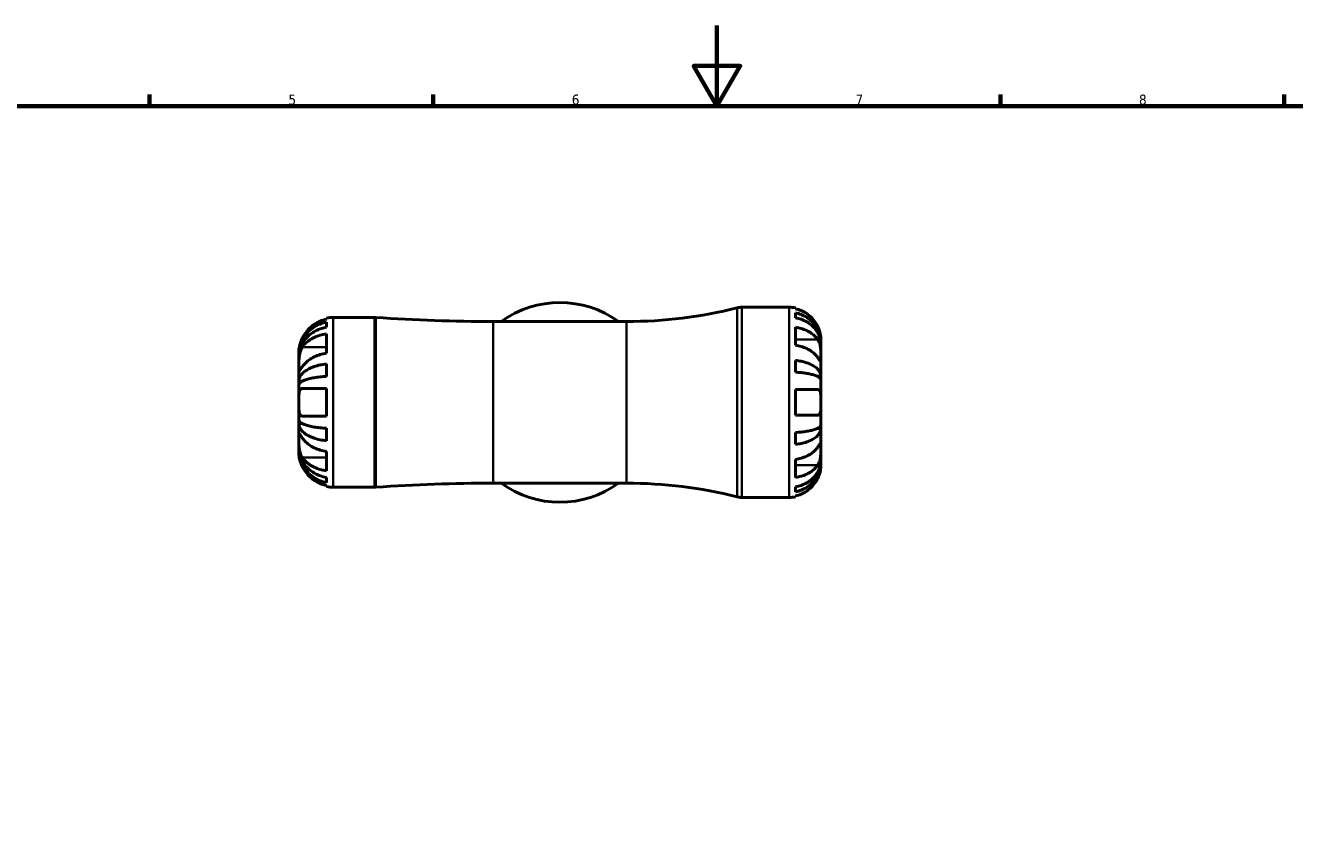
# Model space of a CAD drawing. Header units: millimetres. Extents: x 0 to 907, y 0 to 785.
# Tile 5 of 11: x 250 to 563, y 393 to 594. Entities that reach past the tile are written whole.
import ezdxf

# ---------------------------------------------------------------- set-up
doc = ezdxf.new("R2010")
doc.units = ezdxf.units.MM
for name, color, linetype, lineweight in [('Border (ISO)', 7, 'Continuous', 70), ('Visible (ISO)', 7, 'Continuous', 50), ('Visible Narrow (ISO)', 7, 'Continuous', 35)]:
    doc.layers.add(name, color=color, linetype=linetype, lineweight=lineweight)
doc.styles.add('Note Text (ISO)', font='tahoma.ttf')

# ---------------------------------------------------------------- blocks, each defined once
blk = doc.blocks.new('Borders Default Border')
at = {"layer": 'Border (ISO)'}
for p, q in [((280.33, 574), (280.33, 576.9)), ((350.42, 574), (350.42, 576.9)), ((490.58, 574), (490.58, 576.9)), ((560.67, 574), (560.67, 576.9))]:
    blk.add_line(p, q, dxfattribs=at)
at = {"layer": 'Border (ISO)', "flags": 128}
for points in [[(420.5, 594), (420.5, 574), (414.73, 584), (426.27, 584), (420.5, 574)], [(20, 20), (20, 574), (821, 574), (821, 20), (20, 20)]]:
    blk.add_lwpolyline(points, dxfattribs=at)
at = {"layer": 'Border (ISO)', "color": 232, "true_color": 0xca0064, "char_height": 2.5, "attachment_point": 7, "style": 'Note Text (ISO)'}
for s, insert in [('5', (314.64, 574.35)), ('6', (384.66, 574.35)), ('7', (454.77, 574.4)), ('8', (524.81, 574.34))]:
    blk.add_mtext(s, dxfattribs=dict(at, insert=insert))

msp = doc.modelspace()

# ---------------------------------------------------------------- linework, layer by layer
at = {"layer": 'Visible (ISO)'}
for p, q in [((426.629, 524.333), (438.325, 524.333)), ((439.9, 524.173), (439.9, 523.96)), ((324, 521.381), (324, 521.661)), ((324, 519.378), (324, 520.65)), ((325.7, 521.833), (335.935, 521.833)), ((365.2, 520.808), (398.2, 520.808)), ((439.9, 522.951), (439.9, 521.743)), ((324, 512.959), (324, 517.767)), ((439.9, 519.413), (439.9, 514.959)), ((446.2, 515.452), (446.187, 515.452)), ((446.2, 515.452), (446.2, 516.458)), ((446.2, 515.069), (446.2, 515.452)), ((446.2, 511.881), (446.2, 515.069)), ((317.2, 512.563), (317.2, 513.333)), ((317.2, 512.563), (317.211, 512.563)), ((317.2, 512.18), (317.2, 512.563)), ((317.2, 509.671), (317.2, 512.18)), ((446.2, 507.271), (446.2, 511.881)), ((317.2, 506.074), (317.2, 509.671)), ((324, 507.242), (324, 510.314)), ((439.9, 511.202), (439.9, 508.286)), ((317.2, 506.074), (318.036, 506.074)), ((317.2, 505.15), (317.2, 506.074)), ((317.2, 500.833), (317.2, 505.15)), ((446.2, 507.271), (445.291, 507.271)), ((446.2, 506.347), (446.2, 507.271)), ((446.2, 500.833), (446.2, 506.347)), ((324, 497.433), (324, 504.233)), ((439.9, 503.983), (439.9, 497.683)), ((317.2, 496.515), (317.2, 500.833)), ((446.2, 495.318), (446.2, 500.833)), ((317.2, 495.591), (317.2, 496.515)), ((317.2, 491.994), (317.2, 495.591)), ((317.2, 495.591), (318.036, 495.591)), ((324, 491.351), (324, 494.423)), ((439.9, 493.379), (439.9, 490.463)), ((446.2, 494.394), (445.291, 494.394)), ((446.2, 494.394), (446.2, 495.318)), ((446.2, 489.784), (446.2, 494.394)), ((317.2, 489.485), (317.2, 491.994)), ((317.2, 489.102), (317.2, 489.485)), ((446.2, 486.596), (446.2, 489.784)), ((317.2, 488.333), (317.2, 489.102)), ((317.2, 489.102), (317.211, 489.102)), ((324, 483.898), (324, 488.706)), ((439.9, 486.706), (439.9, 482.252)), ((446.2, 486.213), (446.187, 486.213)), ((446.2, 486.213), (446.2, 486.596)), ((446.2, 485.208), (446.2, 486.213)), ((324, 481.015), (324, 482.287)), ((324, 480.004), (324, 480.284)), ((365.2, 480.858), (398.2, 480.858)), ((439.9, 479.922), (439.9, 478.714)), ((325.7, 479.833), (335.935, 479.833)), ((426.629, 477.333), (438.325, 477.333)), ((439.9, 477.705), (439.9, 477.492))]:
    msp.add_line(p, q, dxfattribs=at)
for centre, radius, start, end in [((381.7, 500.833), 24.675, 54.04943, 125.95057), ((398.2, 632.508), 111.701, 270, 284.13648), ((426.629, 519.633), 4.7, 90, 104.13648), ((438.325, 516.458), 7.875, 78.46304, 90), ((325.7, 513.333), 8.5, 90, 101.53696), ((335.935, 517.133), 4.7, 85.98811, 90), ((365.2, 934.398), 413.591, 265.98811, 270), ((325.7, 488.333), 8.5, 258.46304, 270), ((365.2, 67.267), 413.591, 90, 94.01189), ((381.7, 500.833), 24.675, 234.04943, 305.95057), ((398.2, 369.157), 111.701, 75.86352, 90), ((335.935, 484.533), 4.7, 270, 274.01189), ((426.629, 482.033), 4.7, 255.86352, 270), ((438.325, 485.208), 7.875, 270, 281.53696)]:
    msp.add_arc(centre, radius, start, end, dxfattribs=at)
for points, knots in [([(445.422, 519.608), (445.264, 519.941), (445.075, 520.277), (444.567, 521.044), (444.224, 521.458), (443.535, 522.151), (443.127, 522.494), (442.247, 523.085), (441.775, 523.334), (440.892, 523.701), (440.402, 523.856), (439.9, 523.96)], [3.89239507, 3.89239507, 3.89239507, 3.89239507, 3.99831093, 3.99831093, 4.14541915, 4.14541915, 4.2913159, 4.2913159, 4.43721264, 4.43721264, 4.57824766, 4.57824766, 4.57824766, 4.57824766]), ([(317.2, 512.563), (317.2, 513.074), (317.252, 513.631), (317.475, 514.723), (317.647, 515.258), (318.05, 516.199), (318.317, 516.694), (318.953, 517.616), (319.321, 518.045), (320.064, 518.764), (320.505, 519.121), (321.456, 519.737), (321.965, 519.996), (322.921, 520.38), (323.454, 520.542), (324, 520.65)], [3.794596, 3.794596, 3.794596, 3.794596, 3.9527723, 3.9527723, 4.1109487, 4.1109487, 4.2685883, 4.2685883, 4.4262279, 4.4262279, 4.5835937, 4.5835937, 4.7409595, 4.7409595, 4.8941518, 4.8941518, 4.8941518, 4.8941518]), ([(324, 521.381), (323.461, 521.27), (322.934, 521.103), (321.984, 520.706), (321.475, 520.438), (320.526, 519.798), (320.086, 519.428), (319.342, 518.677), (318.97, 518.228), (318.434, 517.416), (318.241, 517.073), (318.076, 516.733)], [0.16127031, 0.16127031, 0.16127031, 0.16127031, 0.31276515, 0.31276515, 0.47020793, 0.47020793, 0.62765071, 0.62765071, 0.78718621, 0.78718621, 0.89526976, 0.89526976, 0.89526976, 0.89526976]), ([(439.9, 522.951), (440.405, 522.851), (440.898, 522.701), (441.784, 522.345), (442.256, 522.105), (443.137, 521.534), (443.546, 521.203), (444.233, 520.537), (444.575, 520.139), (445.164, 519.283), (445.412, 518.825), (445.785, 517.951), (445.944, 517.456), (446.152, 516.443), (446.2, 515.926), (446.2, 515.452)], [0.1494024, 0.1494024, 0.1494024, 0.1494024, 0.2912498, 0.2912498, 0.4370651, 0.4370651, 0.5828803, 0.5828803, 0.7290354, 0.7290354, 0.8751905, 0.8751905, 1.0219149, 1.0219149, 1.1686392, 1.1686392, 1.1686392, 1.1686392]), ([(446.2, 515.069), (446.2, 515.491), (446.152, 515.951), (445.944, 516.853), (445.785, 517.294), (445.412, 518.071), (445.164, 518.479), (444.575, 519.241), (444.233, 519.594), (443.546, 520.188), (443.137, 520.482), (442.256, 520.99), (441.784, 521.204), (440.898, 521.52), (440.405, 521.654), (439.9, 521.743)], [3.5133937, 3.5133937, 3.5133937, 3.5133937, 3.6601181, 3.6601181, 3.8068425, 3.8068425, 3.9529976, 3.9529976, 4.0991526, 4.0991526, 4.2449679, 4.2449679, 4.3907831, 4.3907831, 4.5326305, 4.5326305, 4.5326305, 4.5326305]), ([(324, 519.378), (323.454, 519.282), (322.921, 519.137), (321.965, 518.795), (321.456, 518.565), (320.505, 518.017), (320.064, 517.699), (319.321, 517.059), (318.953, 516.678), (318.317, 515.856), (318.05, 515.417), (317.647, 514.578), (317.475, 514.103), (317.252, 513.131), (317.2, 512.635), (317.2, 512.18)], [0.1612584, 0.1612584, 0.1612584, 0.1612584, 0.3144506, 0.3144506, 0.4718164, 0.4718164, 0.6291822, 0.6291822, 0.7868218, 0.7868218, 0.9444614, 0.9444614, 1.1026378, 1.1026378, 1.2608142, 1.2608142, 1.2608142, 1.2608142]), ([(318.076, 514.48), (318.237, 514.715), (318.425, 514.952), (318.951, 515.519), (319.319, 515.836), (320.059, 516.369), (320.501, 516.634), (321.453, 517.091), (321.964, 517.283), (322.922, 517.567), (323.454, 517.687), (324, 517.767)], [4.3346869, 4.3346869, 4.3346869, 4.3346869, 4.4400437, 4.4400437, 4.59869023, 4.59869023, 4.757049, 4.757049, 4.91540776, 4.91540776, 5.06866252, 5.06866252, 5.06866252, 5.06866252]), ([(439.9, 519.413), (440.402, 519.34), (440.892, 519.231), (441.775, 518.971), (442.247, 518.795), (443.127, 518.377), (443.535, 518.134), (444.224, 517.644), (444.567, 517.352), (445.075, 516.81), (445.264, 516.571), (445.422, 516.336)], [0.14941001, 0.14941001, 0.14941001, 0.14941001, 0.29044502, 0.29044502, 0.43634177, 0.43634177, 0.58223851, 0.58223851, 0.72934673, 0.72934673, 0.83526259, 0.83526259, 0.83526259, 0.83526259]), ([(446.2, 516.458), (446.2, 516.458), (446.2, 516.48), (446.199, 516.574), (446.197, 516.648), (446.183, 516.918), (446.164, 517.16), (446.078, 517.671), (446.028, 517.908), (445.91, 518.346), (445.851, 518.536), (445.715, 518.926), (445.638, 519.124), (445.511, 519.417), (445.467, 519.512), (445.422, 519.608)], [-2.17667965, -2.17667965, -2.17667965, -2.17667965, -2.11086653, -2.11086653, -2.04055216, -2.04055216, -1.91738302, -1.91738302, -1.82942275, -1.82942275, -1.76558177, -1.76558177, -1.70117883, -1.70117883, -1.66961913, -1.66961913, -1.66961913, -1.66961913]), ([(318.076, 516.733), (318.005, 516.585), (317.937, 516.435), (317.778, 516.062), (317.693, 515.839), (317.546, 515.411), (317.485, 515.206), (317.365, 514.751), (317.315, 514.51), (317.233, 513.998), (317.214, 513.759), (317.198, 513.421), (317.2, 513.333), (317.2, 513.333)], [-0.54817473, -0.54817473, -0.54817473, -0.54817473, -0.4990407, -0.4990407, -0.42608901, -0.42608901, -0.35637932, -0.35637932, -0.26386503, -0.26386503, -0.13461601, -0.13461601, 0, 0, 0, 0]), ([(317.2, 509.671), (317.2, 509.828), (317.2, 510), (317.201, 510.382), (317.202, 510.593), (317.214, 511.149), (317.229, 511.504), (317.295, 512.193), (317.343, 512.52), (317.46, 513.059), (317.519, 513.273), (317.657, 513.678), (317.734, 513.866), (317.9, 514.2), (317.985, 514.346), (318.076, 514.48)], [0, 0, 0, 0, 0.06657653, 0.06657653, 0.13787259, 0.13787259, 0.24659157, 0.24659157, 0.34617772, 0.34617772, 0.41637778, 0.41637778, 0.48575248, 0.48575248, 0.5488697, 0.5488697, 0.5488697, 0.5488697]), ([(445.422, 511.881), (445.264, 512.117), (445.075, 512.355), (444.567, 512.897), (444.224, 513.19), (443.535, 513.679), (443.127, 513.922), (442.247, 514.34), (441.775, 514.516), (440.892, 514.776), (440.402, 514.886), (439.9, 514.959)], [3.89239507, 3.89239507, 3.89239507, 3.89239507, 3.99831093, 3.99831093, 4.14541915, 4.14541915, 4.2913159, 4.2913159, 4.43721264, 4.43721264, 4.57824766, 4.57824766, 4.57824766, 4.57824766]), ([(445.422, 516.336), (445.48, 516.25), (445.535, 516.158), (445.671, 515.902), (445.747, 515.731), (445.882, 515.358), (445.94, 515.157), (446.055, 514.658), (446.101, 514.357), (446.173, 513.661), (446.188, 513.273), (446.201, 512.525), (446.2, 512.175), (446.2, 511.881)], [-0.50766593, -0.50766593, -0.50766593, -0.50766593, -0.46718991, -0.46718991, -0.40200215, -0.40200215, -0.33506637, -0.33506637, -0.24300458, -0.24300458, -0.12488859, -0.12488859, 0, 0, 0, 0]), ([(324, 512.959), (323.461, 512.88), (322.934, 512.762), (321.984, 512.481), (321.475, 512.291), (320.526, 511.839), (320.086, 511.577), (319.342, 511.047), (318.97, 510.729), (318.434, 510.155), (318.241, 509.912), (318.076, 509.671)], [0.16127031, 0.16127031, 0.16127031, 0.16127031, 0.31276515, 0.31276515, 0.47020793, 0.47020793, 0.62765071, 0.62765071, 0.78718621, 0.78718621, 0.89526976, 0.89526976, 0.89526976, 0.89526976]), ([(446.2, 511.881), (446.2, 511.725), (446.2, 511.586), (446.199, 511.338), (446.197, 511.233), (446.185, 511.034), (446.17, 510.97), (446.105, 510.95), (446.057, 510.989), (445.94, 511.13), (445.882, 511.209), (445.747, 511.4), (445.671, 511.511), (445.535, 511.713), (445.48, 511.795), (445.422, 511.881)], [0, 0, 0, 0, 0.06608139, 0.06608139, 0.13667451, 0.13667451, 0.23873403, 0.23873403, 0.33457773, 0.33457773, 0.40157847, 0.40157847, 0.46685307, 0.46685307, 0.50745344, 0.50745344, 0.50745344, 0.50745344]), ([(318.076, 509.671), (318, 509.56), (317.928, 509.454), (317.769, 509.226), (317.687, 509.11), (317.544, 508.918), (317.484, 508.841), (317.365, 508.709), (317.315, 508.672), (317.232, 508.682), (317.214, 508.768), (317.198, 509.103), (317.2, 509.354), (317.2, 509.671)], [-0.54850263, -0.54850263, -0.54850263, -0.54850263, -0.49594463, -0.49594463, -0.42527813, -0.42527813, -0.35663953, -0.35663953, -0.26373815, -0.26373815, -0.1346227, -0.1346227, 0, 0, 0, 0]), ([(317.2, 506.074), (317.2, 506.342), (317.251, 506.634), (317.475, 507.206), (317.646, 507.486), (318.048, 507.979), (318.315, 508.238), (318.95, 508.722), (319.318, 508.946), (320.06, 509.324), (320.502, 509.511), (321.453, 509.834), (321.963, 509.97), (322.92, 510.172), (323.453, 510.257), (324, 510.314)], [3.794596, 3.794596, 3.794596, 3.794596, 3.9526544, 3.9526544, 4.1107129, 4.1107129, 4.2682351, 4.2682351, 4.4257574, 4.4257574, 4.583241, 4.583241, 4.7407246, 4.7407246, 4.8941472, 4.8941472, 4.8941472, 4.8941472]), ([(439.9, 511.202), (440.405, 511.15), (440.898, 511.071), (441.784, 510.884), (442.256, 510.759), (443.137, 510.459), (443.546, 510.286), (444.233, 509.936), (444.575, 509.728), (445.164, 509.279), (445.412, 509.039), (445.785, 508.581), (445.944, 508.321), (446.152, 507.79), (446.2, 507.519), (446.2, 507.271)], [0.1494024, 0.1494024, 0.1494024, 0.1494024, 0.2912498, 0.2912498, 0.4370651, 0.4370651, 0.5828803, 0.5828803, 0.7290354, 0.7290354, 0.8751905, 0.8751905, 1.0219149, 1.0219149, 1.1686392, 1.1686392, 1.1686392, 1.1686392]), ([(446.2, 506.347), (446.2, 506.469), (446.152, 506.603), (445.944, 506.865), (445.785, 506.993), (445.412, 507.219), (445.164, 507.338), (444.575, 507.559), (444.233, 507.662), (443.546, 507.834), (443.137, 507.92), (442.256, 508.068), (441.784, 508.13), (440.898, 508.222), (440.405, 508.26), (439.9, 508.286)], [3.5133937, 3.5133937, 3.5133937, 3.5133937, 3.6601181, 3.6601181, 3.8068425, 3.8068425, 3.9529976, 3.9529976, 4.0991526, 4.0991526, 4.2449679, 4.2449679, 4.3907831, 4.3907831, 4.5326305, 4.5326305, 4.5326305, 4.5326305]), ([(324, 507.242), (323.454, 507.214), (322.921, 507.172), (321.965, 507.073), (321.456, 507.006), (320.505, 506.846), (320.064, 506.754), (319.321, 506.568), (318.953, 506.457), (318.317, 506.219), (318.05, 506.091), (317.647, 505.847), (317.475, 505.709), (317.252, 505.427), (317.2, 505.282), (317.2, 505.15)], [0.1612584, 0.1612584, 0.1612584, 0.1612584, 0.3144506, 0.3144506, 0.4718164, 0.4718164, 0.6291822, 0.6291822, 0.7868218, 0.7868218, 0.9444614, 0.9444614, 1.1026378, 1.1026378, 1.2608142, 1.2608142, 1.2608142, 1.2608142]), ([(317.2, 500.833), (317.2, 501.235), (317.198, 501.633), (317.209, 502.355), (317.22, 502.676), (317.278, 503.235), (317.323, 503.47), (317.439, 503.793), (317.497, 503.902), (317.634, 504.072), (317.711, 504.133), (317.882, 504.213), (317.976, 504.233), (318.076, 504.233)], [-2.34810558, -2.34810558, -2.34810558, -2.34810558, -2.22747167, -2.22747167, -2.11700971, -2.11700971, -2.01134011, -2.01134011, -1.93855652, -1.93855652, -1.86814789, -1.86814789, -1.79847245, -1.79847245, -1.79847245, -1.79847245]), ([(318.076, 504.233), (318.237, 504.233), (318.425, 504.233), (318.951, 504.233), (319.319, 504.233), (320.059, 504.233), (320.501, 504.233), (321.453, 504.233), (321.964, 504.233), (322.922, 504.233), (323.454, 504.233), (324, 504.233)], [4.3346869, 4.3346869, 4.3346869, 4.3346869, 4.4400437, 4.4400437, 4.59869023, 4.59869023, 4.757049, 4.757049, 4.91540776, 4.91540776, 5.06866252, 5.06866252, 5.06866252, 5.06866252]), ([(439.9, 503.983), (440.402, 503.983), (440.892, 503.983), (441.775, 503.983), (442.247, 503.983), (443.127, 503.983), (443.535, 503.983), (444.224, 503.983), (444.567, 503.983), (445.075, 503.983), (445.264, 503.983), (445.422, 503.983)], [0.14941001, 0.14941001, 0.14941001, 0.14941001, 0.29044502, 0.29044502, 0.43634177, 0.43634177, 0.58223851, 0.58223851, 0.72934673, 0.72934673, 0.83526259, 0.83526259, 0.83526259, 0.83526259]), ([(445.422, 503.983), (445.484, 503.983), (445.543, 503.974), (445.679, 503.933), (445.752, 503.891), (445.883, 503.765), (445.94, 503.68), (446.055, 503.426), (446.101, 503.239), (446.173, 502.737), (446.188, 502.407), (446.201, 501.661), (446.2, 501.249), (446.2, 500.833)], [-0.50816407, -0.50816407, -0.50816407, -0.50816407, -0.46460526, -0.46460526, -0.40154747, -0.40154747, -0.3356183, -0.3356183, -0.24286964, -0.24286964, -0.12490659, -0.12490659, 0, 0, 0, 0]), ([(318.076, 497.433), (318.005, 497.433), (317.937, 497.442), (317.778, 497.492), (317.693, 497.544), (317.546, 497.692), (317.485, 497.786), (317.365, 498.053), (317.315, 498.241), (317.233, 498.767), (317.214, 499.129), (317.198, 499.94), (317.2, 500.384), (317.2, 500.833)], [-0.54817473, -0.54817473, -0.54817473, -0.54817473, -0.4990407, -0.4990407, -0.42608901, -0.42608901, -0.35637932, -0.35637932, -0.26386503, -0.26386503, -0.13461601, -0.13461601, 0, 0, 0, 0]), ([(446.2, 500.833), (446.2, 500.613), (446.2, 500.394), (446.199, 499.951), (446.197, 499.727), (446.183, 499.142), (446.164, 498.808), (446.078, 498.331), (446.028, 498.165), (445.91, 497.939), (445.851, 497.863), (445.715, 497.75), (445.638, 497.714), (445.511, 497.687), (445.467, 497.683), (445.422, 497.683)], [-2.17667965, -2.17667965, -2.17667965, -2.17667965, -2.11086653, -2.11086653, -2.04055216, -2.04055216, -1.91738302, -1.91738302, -1.82942275, -1.82942275, -1.76558177, -1.76558177, -1.70117883, -1.70117883, -1.66961913, -1.66961913, -1.66961913, -1.66961913]), ([(317.2, 496.515), (317.2, 496.383), (317.251, 496.239), (317.475, 495.957), (317.646, 495.818), (318.048, 495.575), (318.315, 495.447), (318.95, 495.209), (319.318, 495.098), (320.06, 494.912), (320.502, 494.819), (321.453, 494.66), (321.963, 494.593), (322.92, 494.493), (323.453, 494.451), (324, 494.423)], [3.794596, 3.794596, 3.794596, 3.794596, 3.9526544, 3.9526544, 4.1107129, 4.1107129, 4.2682351, 4.2682351, 4.4257574, 4.4257574, 4.583241, 4.583241, 4.7407246, 4.7407246, 4.8941472, 4.8941472, 4.8941472, 4.8941472]), ([(324, 491.351), (323.454, 491.408), (322.921, 491.493), (321.965, 491.694), (321.456, 491.83), (320.505, 492.153), (320.064, 492.34), (319.321, 492.717), (318.953, 492.942), (318.317, 493.426), (318.05, 493.685), (317.647, 494.178), (317.475, 494.459), (317.252, 495.031), (317.2, 495.323), (317.2, 495.591)], [0.1612584, 0.1612584, 0.1612584, 0.1612584, 0.3144506, 0.3144506, 0.4718164, 0.4718164, 0.6291822, 0.6291822, 0.7868218, 0.7868218, 0.9444614, 0.9444614, 1.1026378, 1.1026378, 1.2608142, 1.2608142, 1.2608142, 1.2608142]), ([(324, 497.433), (323.461, 497.433), (322.934, 497.433), (321.984, 497.433), (321.475, 497.433), (320.526, 497.433), (320.086, 497.433), (319.342, 497.433), (318.97, 497.433), (318.434, 497.433), (318.241, 497.433), (318.076, 497.433)], [0.16127031, 0.16127031, 0.16127031, 0.16127031, 0.31276515, 0.31276515, 0.47020793, 0.47020793, 0.62765071, 0.62765071, 0.78718621, 0.78718621, 0.89526976, 0.89526976, 0.89526976, 0.89526976]), ([(445.422, 497.683), (445.264, 497.683), (445.075, 497.683), (444.567, 497.683), (444.224, 497.683), (443.535, 497.683), (443.127, 497.683), (442.247, 497.683), (441.775, 497.683), (440.892, 497.683), (440.402, 497.683), (439.9, 497.683)], [3.89239507, 3.89239507, 3.89239507, 3.89239507, 3.99831093, 3.99831093, 4.14541915, 4.14541915, 4.2913159, 4.2913159, 4.43721264, 4.43721264, 4.57824766, 4.57824766, 4.57824766, 4.57824766]), ([(317.2, 491.994), (317.2, 492.151), (317.2, 492.292), (317.201, 492.547), (317.202, 492.658), (317.214, 492.881), (317.229, 492.96), (317.295, 493.003), (317.343, 492.976), (317.46, 492.852), (317.519, 492.779), (317.657, 492.596), (317.734, 492.488), (317.9, 492.251), (317.985, 492.127), (318.076, 491.994)], [0, 0, 0, 0, 0.06657653, 0.06657653, 0.13787259, 0.13787259, 0.24659157, 0.24659157, 0.34617772, 0.34617772, 0.41637778, 0.41637778, 0.48575248, 0.48575248, 0.5488697, 0.5488697, 0.5488697, 0.5488697]), ([(439.9, 493.379), (440.405, 493.405), (440.898, 493.444), (441.784, 493.536), (442.256, 493.598), (443.137, 493.745), (443.546, 493.831), (444.233, 494.003), (444.575, 494.106), (445.164, 494.327), (445.412, 494.446), (445.785, 494.672), (445.944, 494.8), (446.152, 495.062), (446.2, 495.196), (446.2, 495.318)], [0.1494024, 0.1494024, 0.1494024, 0.1494024, 0.2912498, 0.2912498, 0.4370651, 0.4370651, 0.5828803, 0.5828803, 0.7290354, 0.7290354, 0.8751905, 0.8751905, 1.0219149, 1.0219149, 1.1686392, 1.1686392, 1.1686392, 1.1686392]), ([(446.2, 494.394), (446.2, 494.146), (446.152, 493.875), (445.944, 493.344), (445.785, 493.084), (445.412, 492.626), (445.164, 492.386), (444.575, 491.937), (444.233, 491.729), (443.546, 491.379), (443.137, 491.206), (442.256, 490.906), (441.784, 490.781), (440.898, 490.594), (440.405, 490.515), (439.9, 490.463)], [3.5133937, 3.5133937, 3.5133937, 3.5133937, 3.6601181, 3.6601181, 3.8068425, 3.8068425, 3.9529976, 3.9529976, 4.0991526, 4.0991526, 4.2449679, 4.2449679, 4.3907831, 4.3907831, 4.5326305, 4.5326305, 4.5326305, 4.5326305]), ([(318.076, 487.185), (318, 487.297), (317.928, 487.418), (317.769, 487.722), (317.687, 487.911), (317.544, 488.309), (317.484, 488.517), (317.365, 489.025), (317.315, 489.329), (317.232, 490.064), (317.214, 490.488), (317.198, 491.3), (317.2, 491.676), (317.2, 491.994)], [-0.54850263, -0.54850263, -0.54850263, -0.54850263, -0.49594463, -0.49594463, -0.42527813, -0.42527813, -0.35663953, -0.35663953, -0.26373815, -0.26373815, -0.1346227, -0.1346227, 0, 0, 0, 0]), ([(317.2, 489.485), (317.2, 489.03), (317.252, 488.534), (317.475, 487.562), (317.647, 487.087), (318.05, 486.248), (318.317, 485.809), (318.953, 484.987), (319.321, 484.606), (320.064, 483.966), (320.505, 483.648), (321.456, 483.1), (321.965, 482.87), (322.921, 482.528), (323.454, 482.383), (324, 482.287)], [3.794596, 3.794596, 3.794596, 3.794596, 3.9527723, 3.9527723, 4.1109487, 4.1109487, 4.2685883, 4.2685883, 4.4262279, 4.4262279, 4.5835937, 4.5835937, 4.7409595, 4.7409595, 4.8941518, 4.8941518, 4.8941518, 4.8941518]), ([(318.076, 491.994), (318.241, 491.753), (318.434, 491.51), (318.97, 490.936), (319.342, 490.618), (320.086, 490.088), (320.526, 489.826), (321.475, 489.374), (321.984, 489.184), (322.934, 488.903), (323.461, 488.785), (324, 488.706)], [4.33469748, 4.33469748, 4.33469748, 4.33469748, 4.44278103, 4.44278103, 4.60231653, 4.60231653, 4.75975931, 4.75975931, 4.91720209, 4.91720209, 5.06869693, 5.06869693, 5.06869693, 5.06869693]), ([(439.9, 486.706), (440.402, 486.78), (440.892, 486.889), (441.775, 487.149), (442.247, 487.325), (443.127, 487.743), (443.535, 487.986), (444.224, 488.476), (444.567, 488.768), (445.075, 489.31), (445.264, 489.548), (445.422, 489.784)], [0.14941001, 0.14941001, 0.14941001, 0.14941001, 0.29044502, 0.29044502, 0.43634177, 0.43634177, 0.58223851, 0.58223851, 0.72934673, 0.72934673, 0.83526259, 0.83526259, 0.83526259, 0.83526259]), ([(445.422, 489.784), (445.48, 489.87), (445.535, 489.952), (445.671, 490.154), (445.747, 490.265), (445.882, 490.456), (445.94, 490.535), (446.055, 490.673), (446.101, 490.712), (446.173, 490.699), (446.188, 490.619), (446.201, 490.311), (446.2, 490.078), (446.2, 489.784)], [-0.50766593, -0.50766593, -0.50766593, -0.50766593, -0.46718991, -0.46718991, -0.40200215, -0.40200215, -0.33506637, -0.33506637, -0.24300458, -0.24300458, -0.12488859, -0.12488859, 0, 0, 0, 0]), ([(446.2, 489.784), (446.2, 489.628), (446.2, 489.457), (446.199, 489.075), (446.197, 488.864), (446.185, 488.324), (446.17, 487.989), (446.105, 487.333), (446.057, 487.019), (445.94, 486.509), (445.882, 486.308), (445.747, 485.935), (445.671, 485.763), (445.535, 485.508), (445.48, 485.416), (445.422, 485.329)], [0, 0, 0, 0, 0.06608139, 0.06608139, 0.13667451, 0.13667451, 0.23873403, 0.23873403, 0.33457773, 0.33457773, 0.40157847, 0.40157847, 0.46685307, 0.46685307, 0.50745344, 0.50745344, 0.50745344, 0.50745344]), ([(317.2, 488.333), (317.2, 488.333), (317.198, 488.261), (317.209, 487.995), (317.22, 487.813), (317.278, 487.364), (317.323, 487.106), (317.439, 486.621), (317.497, 486.413), (317.634, 485.99), (317.711, 485.777), (317.882, 485.352), (317.976, 485.141), (318.076, 484.933)], [-2.34810558, -2.34810558, -2.34810558, -2.34810558, -2.22747167, -2.22747167, -2.11700971, -2.11700971, -2.01134011, -2.01134011, -1.93855652, -1.93855652, -1.86814789, -1.86814789, -1.79847245, -1.79847245, -1.79847245, -1.79847245]), ([(324, 481.015), (323.454, 481.123), (322.921, 481.285), (321.965, 481.669), (321.456, 481.928), (320.505, 482.544), (320.064, 482.901), (319.321, 483.62), (318.953, 484.049), (318.317, 484.971), (318.05, 485.466), (317.647, 486.408), (317.475, 486.942), (317.252, 488.034), (317.2, 488.591), (317.2, 489.102)], [0.1612584, 0.1612584, 0.1612584, 0.1612584, 0.3144506, 0.3144506, 0.4718164, 0.4718164, 0.6291822, 0.6291822, 0.7868218, 0.7868218, 0.9444614, 0.9444614, 1.1026378, 1.1026378, 1.2608142, 1.2608142, 1.2608142, 1.2608142]), ([(324, 483.898), (323.461, 483.977), (322.934, 484.095), (321.984, 484.375), (321.475, 484.565), (320.526, 485.018), (320.086, 485.28), (319.342, 485.81), (318.97, 486.128), (318.434, 486.702), (318.241, 486.945), (318.076, 487.185)], [0.16127031, 0.16127031, 0.16127031, 0.16127031, 0.31276515, 0.31276515, 0.47020793, 0.47020793, 0.62765071, 0.62765071, 0.78718621, 0.78718621, 0.89526976, 0.89526976, 0.89526976, 0.89526976]), ([(439.9, 479.922), (440.405, 480.011), (440.898, 480.145), (441.784, 480.461), (442.256, 480.675), (443.137, 481.183), (443.546, 481.477), (444.233, 482.071), (444.575, 482.424), (445.164, 483.186), (445.412, 483.594), (445.785, 484.371), (445.944, 484.812), (446.152, 485.714), (446.2, 486.174), (446.2, 486.596)], [0.1494024, 0.1494024, 0.1494024, 0.1494024, 0.2912498, 0.2912498, 0.4370651, 0.4370651, 0.5828803, 0.5828803, 0.7290354, 0.7290354, 0.8751905, 0.8751905, 1.0219149, 1.0219149, 1.1686392, 1.1686392, 1.1686392, 1.1686392]), ([(446.2, 486.213), (446.2, 485.739), (446.152, 485.222), (445.944, 484.209), (445.785, 483.714), (445.412, 482.84), (445.164, 482.382), (444.575, 481.526), (444.233, 481.128), (443.546, 480.462), (443.137, 480.131), (442.256, 479.56), (441.784, 479.32), (440.898, 478.964), (440.405, 478.814), (439.9, 478.714)], [3.5133937, 3.5133937, 3.5133937, 3.5133937, 3.6601181, 3.6601181, 3.8068425, 3.8068425, 3.9529976, 3.9529976, 4.0991526, 4.0991526, 4.2449679, 4.2449679, 4.3907831, 4.3907831, 4.5326305, 4.5326305, 4.5326305, 4.5326305]), ([(318.076, 484.933), (318.241, 484.592), (318.434, 484.249), (318.97, 483.437), (319.342, 482.988), (320.086, 482.237), (320.526, 481.867), (321.475, 481.227), (321.984, 480.959), (322.934, 480.562), (323.461, 480.395), (324, 480.284)], [4.33469748, 4.33469748, 4.33469748, 4.33469748, 4.44278103, 4.44278103, 4.60231653, 4.60231653, 4.75975931, 4.75975931, 4.91720209, 4.91720209, 5.06869693, 5.06869693, 5.06869693, 5.06869693]), ([(445.422, 485.329), (445.264, 485.094), (445.075, 484.855), (444.567, 484.314), (444.224, 484.021), (443.535, 483.531), (443.127, 483.289), (442.247, 482.87), (441.775, 482.694), (440.892, 482.435), (440.402, 482.325), (439.9, 482.252)], [3.89239525, 3.89239525, 3.89239525, 3.89239525, 3.99831111, 3.99831111, 4.14541932, 4.14541932, 4.29131607, 4.29131607, 4.43721281, 4.43721281, 4.57824783, 4.57824783, 4.57824783, 4.57824783]), ([(445.422, 482.058), (445.484, 482.188), (445.543, 482.321), (445.679, 482.646), (445.752, 482.839), (445.883, 483.228), (445.94, 483.422), (446.055, 483.871), (446.101, 484.113), (446.173, 484.597), (446.188, 484.814), (446.201, 485.125), (446.2, 485.208), (446.2, 485.208)], [-0.50816407, -0.50816407, -0.50816407, -0.50816407, -0.46460526, -0.46460526, -0.40154747, -0.40154747, -0.3356183, -0.3356183, -0.24286964, -0.24286964, -0.12490659, -0.12490659, 0, 0, 0, 0]), ([(439.9, 477.705), (440.402, 477.809), (440.892, 477.964), (441.775, 478.331), (442.247, 478.58), (443.127, 479.172), (443.535, 479.514), (444.224, 480.207), (444.567, 480.621), (445.075, 481.388), (445.264, 481.724), (445.422, 482.058)], [0.14941001, 0.14941001, 0.14941001, 0.14941001, 0.29044502, 0.29044502, 0.43634177, 0.43634177, 0.58223851, 0.58223851, 0.72934673, 0.72934673, 0.83526259, 0.83526259, 0.83526259, 0.83526259])]:
    msp.add_open_spline(points, degree=3, knots=knots, dxfattribs=at)
at = {"layer": 'Visible Narrow (ISO)'}
for p, q in [((425.481, 477.762), (425.481, 523.903)), ((426.629, 524.043), (426.629, 477.622)), ((438.325, 477.622), (438.325, 524.043)), ((325.7, 480.091), (325.7, 521.574)), ((335.935, 480.091), (335.935, 521.574)), ((336.263, 521.563), (336.263, 480.102)), ((365.2, 481.103), (365.2, 520.562)), ((398.2, 481.103), (398.2, 520.562)), ((318.372, 514.48), (323.704, 514.48)), ((445.146, 516.336), (440.176, 516.336)), ((318.372, 487.185), (323.704, 487.185)), ((445.146, 485.329), (440.176, 485.329))]:
    msp.add_line(p, q, dxfattribs=at)

# ---------------------------------------------------------------- block references
msp.add_blockref('Borders Default Border', (0, 0))

doc.saveas('drawing.dxf')
